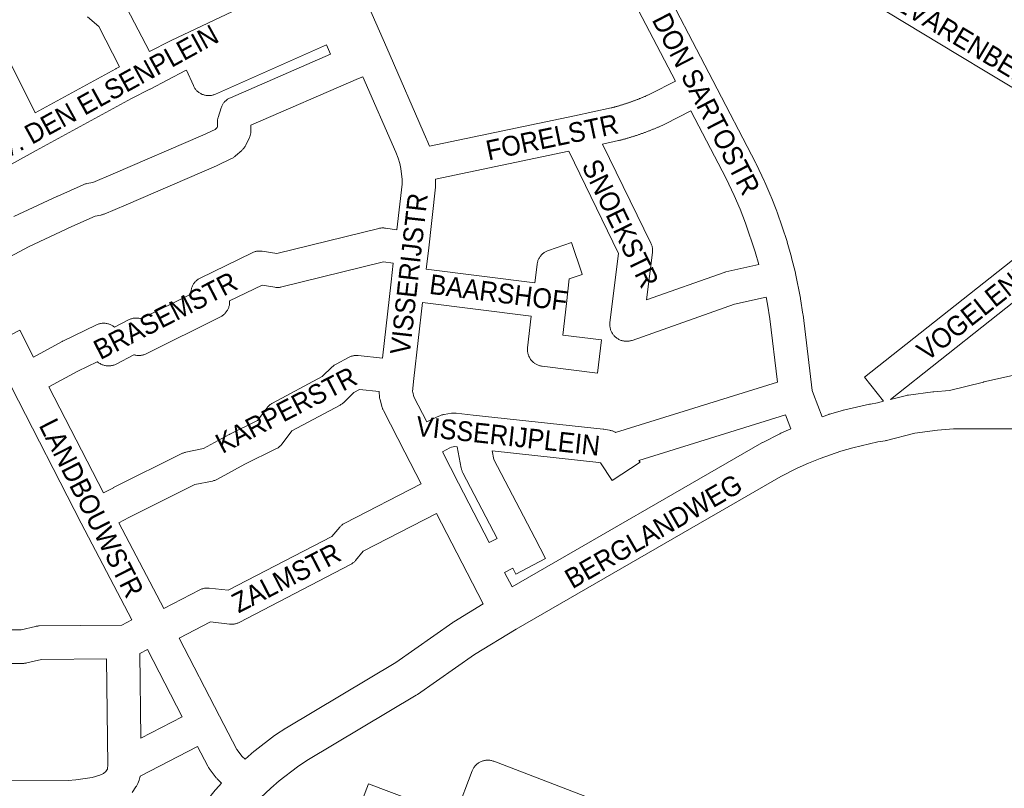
# Model space of a CAD drawing. Header units: metres. Extents: x 123819 to 142731, y 393440 to 405763.
# Tile 139 of 256: x 134609 to 134992, y 394400 to 394699. Entities that reach past the tile are written whole.
import ezdxf
from ezdxf.enums import TextEntityAlignment as Align

# ---------------------------------------------------------------- set-up
doc = ezdxf.new("R2010")
doc.units = ezdxf.units.M
doc.header["$MEASUREMENT"] = 0
for name, color, linetype, lineweight in [('gs-anno-wegen algemeen tekst', 7, 'Continuous', 0), ('gs-knt-aanvullende hoofdweg', 7, 'Continuous', 0), ('gs-knt-wegen algemeen', 7, 'Continuous', 0)]:
    doc.layers.add(name, color=color, linetype=linetype, lineweight=lineweight)
doc.styles.add('1.25mm', font='arial.ttf', dxfattribs={"height": 0.002})
doc.styles.add('Style-Arial', font='arial.ttf')

msp = doc.modelspace()

# ---------------------------------------------------------------- linework, layer by layer
at = {"layer": 'gs-knt-aanvullende hoofdweg', "color": 7, "linetype": 'Continuous', "flags": 128}
for points in [[(134947.77, 394551.33), (134953.99, 394552.91), (134954.28, 394552.97), (134954.37, 394552.99), (134954.42, 394553), (134954.47, 394553.01), (134954.57, 394553.03), (134954.86, 394553.07), (134964.33, 394554.32), (134964.52, 394554.34), (134964.7, 394554.36), (134970.77, 394554.85), (134983.9, 394558.15), (134984.08, 394558.19), (134996.34, 394560.95)], [(134921.25, 394544.63), (134923.8, 394545.52), (134923.99, 394545.58), (134924.18, 394545.64), (134929.17, 394547.09), (134929.37, 394547.15), (134929.59, 394547.2), (134939.72, 394549.52), (134939.9, 394549.56), (134940.08, 394549.59), (134942.83, 394550.08), (134945.11, 394550.66)], [(135022.62, 394539.9), (134972.3, 394539.9), (134966.1, 394539.4), (134957.25, 394538.24), (134946.26, 394535.45), (134945.99, 394535.39), (134945.72, 394535.33), (134942.88, 394534.83), (134933.15, 394532.6), (134928.56, 394531.27), (134920.46, 394528.45), (134915.97, 394526.61), (134911.53, 394524.6), (134905.22, 394521.37), (134802.42, 394462.05), (134786.14, 394452.23), (134763.98, 394436.69), (134763.75, 394436.54), (134763.52, 394436.39), (134721.03, 394410.95), (134717.44, 394408.56), (134710.29, 394403.11), (134707.04, 394400.28), (134703.01, 394396.43)], [(134800.8, 394478.46), (134897.88, 394534.47), (134898.05, 394534.57), (134898.21, 394534.65), (134904.84, 394538.05), (134905.16, 394538.2), (134909.08, 394539.98)], [(134697.02, 394411.47), (134697.05, 394411.5), (134700.63, 394414.61), (134700.81, 394414.76), (134700.99, 394414.91), (134708.52, 394420.65), (134708.71, 394420.79), (134708.91, 394420.92), (134712.84, 394423.55), (134713.15, 394423.74), (134755.57, 394449.14), (134777.72, 394464.68), (134777.94, 394464.82), (134778.16, 394464.96), (134789.56, 394471.84)], [(134648.4, 394323.32), (134655.14, 394340.4), (134655.2, 394340.55), (134662.9, 394358.93), (134666.22, 394367.22), (134666.31, 394367.44), (134669.1, 394373.84), (134669.22, 394374.09), (134669.34, 394374.34), (134673.75, 394382.71), (134673.87, 394382.91), (134673.99, 394383.12), (134676.46, 394387.16), (134676.58, 394387.36), (134676.72, 394387.56), (134682.15, 394395.3), (134682.29, 394395.49), (134682.44, 394395.68), (134685.4, 394399.38), (134685.55, 394399.56), (134685.7, 394399.74), (134687.92, 394402.17)]]:
    msp.add_lwpolyline(points, dxfattribs=at)
at = {"layer": 'gs-knt-wegen algemeen', "color": 7, "linetype": 'Continuous', "flags": 128}
for points in [[(134524.02, 394854.06), (134547.88, 394798.49), (134615.54, 394662.85)], [(135037.79, 394646.2), (135014.68, 394660.97), (134985.25, 394678.58), (134985.24, 394678.59), (134974.5, 394685.05), (134918.89, 394718.86), (134865.58, 394751.02), (134856.94, 394755.31), (134848.18, 394758.76), (134839.39, 394761.9)], [(134856.67, 394717.99), (134878.85, 394675.37), (134895.53, 394643.18), (134895.62, 394642.98), (134898.88, 394636.13), (134898.98, 394635.91), (134901.38, 394630.37), (134901.46, 394630.17), (134903.67, 394624.54), (134903.72, 394624.39), (134903.78, 394624.24), (134907.63, 394612.79), (134907.68, 394612.64), (134907.72, 394612.48), (134909.36, 394606.67), (134909.42, 394606.46), (134910.86, 394600.59), (134910.92, 394600.32), (134912.84, 394590.79), (134912.89, 394590.51), (134913.82, 394584.55), (134913.85, 394584.32), (134917.42, 394554.85), (134917.84, 394553.46), (134921.25, 394544.63)], [(134742.12, 394710.86), (134752.07, 394688.09), (134767.59, 394652.6), (134767.69, 394652.36), (134768.67, 394649.85)], [(134864.28, 394675.16), (134845.56, 394711.13)], [(134651.16, 394703.49), (134659.9, 394686.6)], [(134659.9, 394686.6), (134668.05, 394690.83), (134668.27, 394690.94), (134692.14, 394702.21)], [(134648.31, 394680.68), (134640.17, 394696.39), (134635.85, 394700.13)], [(134728.71, 394689.19), (134685.53, 394670.07), (134685.25, 394669.95), (134684.96, 394669.84), (134684.66, 394669.75), (134684.36, 394669.68), (134684.06, 394669.61), (134683.75, 394669.56), (134683.44, 394669.53), (134683.13, 394669.51), (134682.82, 394669.51), (134682.51, 394669.52), (134682.2, 394669.55), (134681.9, 394669.59), (134681.59, 394669.64), (134681.29, 394669.71), (134680.99, 394669.79), (134680.7, 394669.89), (134680.41, 394670), (134680.13, 394670.13), (134679.85, 394670.27), (134679.58, 394670.42), (134679.32, 394670.58), (134679.06, 394670.76), (134678.82, 394670.95), (134678.58, 394671.15), (134678.35, 394671.36), (134678.13, 394671.58), (134677.93, 394671.81), (134677.73, 394672.05), (134677.55, 394672.3), (134677.38, 394672.56), (134677.22, 394672.83), (134677.08, 394673.1), (134676.95, 394673.38), (134674.29, 394679.39), (134673.94, 394679.22), (134660.12, 394672.04), (134660.04, 394672.01), (134652.94, 394668.44), (134615.86, 394648.2), (134595.37, 394636.9)], [(134607.21, 394622.47), (134624.22, 394630.42), (134624.32, 394630.47), (134634.13, 394634.85), (134634.41, 394634.97), (134634.69, 394635.07), (134634.98, 394635.16), (134635.28, 394635.24), (134635.58, 394635.3), (134637.91, 394635.74), (134645.77, 394639.03), (134680.68, 394654.14), (134685.39, 394656.39), (134686.14, 394657.06), (134686.27, 394657.32), (134686.27, 394659.1), (134686.27, 394659.38), (134686.29, 394659.66), (134686.32, 394659.94), (134686.36, 394660.21), (134686.42, 394660.49), (134686.48, 394660.76), (134686.56, 394661.03), (134687.74, 394664.78), (134687.84, 394665.06), (134687.96, 394665.34), (134688.09, 394665.62), (134688.23, 394665.89), (134688.38, 394666.15), (134688.55, 394666.4), (134688.72, 394666.65), (134688.91, 394666.89), (134689.11, 394667.11), (134689.32, 394667.33), (134689.54, 394667.54), (134689.77, 394667.74), (134690.01, 394667.93), (134690.26, 394668.11), (134690.51, 394668.27), (134690.78, 394668.42), (134691.04, 394668.56), (134691.32, 394668.69), (134730.25, 394685.61), (134728.71, 394689.19)], [(134615.54, 394662.85), (134646.8, 394679.92), (134646.99, 394680.02), (134648.31, 394680.68)], [(134742.77, 394676.87), (134741.16, 394676.16), (134699.29, 394657.96), (134699.29, 394655.83), (134699.28, 394655.54), (134699.26, 394655.25), (134699.23, 394654.96), (134699.18, 394654.67), (134699.12, 394654.38), (134699.05, 394654.1), (134698.97, 394653.82), (134698.87, 394653.55), (134698.76, 394653.27), (134698.64, 394653.01), (134697.3, 394650.23), (134697.17, 394649.97), (134697.03, 394649.72), (134696.88, 394649.48), (134696.71, 394649.24), (134696.54, 394649.01), (134696.36, 394648.79), (134696.16, 394648.57), (134695.96, 394648.37), (134695.75, 394648.17), (134693.33, 394646.04), (134693.1, 394645.84), (134692.86, 394645.66), (134692.62, 394645.49), (134692.36, 394645.33), (134692.1, 394645.18), (134691.83, 394645.05), (134686.2, 394642.34), (134685.97, 394642.24), (134650.9, 394627.06), (134650.83, 394627.03), (134642.3, 394623.46), (134642.05, 394623.36), (134641.79, 394623.27), (134641.53, 394623.19), (134641.26, 394623.13), (134640.99, 394623.07), (134638.74, 394622.65), (134629.68, 394618.6), (134612.9, 394610.75), (134603.95, 394605.9)], [(134756.07, 394617.29), (134758.02, 394635.02), (134758.02, 394636.95), (134757.56, 394641.16), (134757.12, 394643.16), (134756.5, 394645.22), (134755.61, 394647.51), (134742.77, 394676.87)], [(134768.67, 394649.85), (134825.09, 394661.63), (134839.3, 394664.71), (134839.54, 394664.78), (134839.78, 394664.84), (134840.03, 394664.91), (134840.27, 394664.97), (134840.52, 394665.04), (134840.76, 394665.1), (134841.01, 394665.17), (134841.25, 394665.24), (134841.49, 394665.31), (134841.73, 394665.38), (134841.98, 394665.45), (134842.22, 394665.52), (134842.46, 394665.59), (134842.7, 394665.67), (134842.95, 394665.74), (134843.19, 394665.81), (134843.43, 394665.89), (134843.67, 394665.96), (134843.91, 394666.04), (134844.15, 394666.12), (134844.4, 394666.19), (134844.64, 394666.27), (134844.88, 394666.35), (134845.12, 394666.43), (134845.36, 394666.51), (134845.6, 394666.59), (134845.84, 394666.67), (134846.07, 394666.75), (134846.31, 394666.84), (134846.55, 394666.92), (134846.79, 394667), (134847.03, 394667.09), (134847.27, 394667.17), (134847.51, 394667.26), (134847.74, 394667.35), (134847.98, 394667.43), (134848.22, 394667.52), (134848.45, 394667.61), (134848.69, 394667.7), (134848.93, 394667.79), (134849.16, 394667.88), (134849.4, 394667.97), (134849.64, 394668.06), (134849.87, 394668.16), (134850.11, 394668.25), (134850.34, 394668.34), (134850.58, 394668.44), (134850.81, 394668.53), (134851.04, 394668.63), (134851.28, 394668.73), (134851.51, 394668.82), (134851.74, 394668.92), (134851.98, 394669.02), (134852.21, 394669.12), (134852.44, 394669.22), (134852.67, 394669.32), (134852.91, 394669.42), (134853.14, 394669.52), (134853.37, 394669.62), (134853.6, 394669.73), (134853.83, 394669.83), (134854.06, 394669.93), (134854.29, 394670.04), (134854.52, 394670.15), (134864.28, 394675.16)], [(134870.28, 394663.61), (134860.35, 394658.5), (134860.11, 394658.39), (134859.84, 394658.26), (134859.58, 394658.14)], [(134896.61, 394603.9), (134895.24, 394608.79), (134891.49, 394619.94), (134889.38, 394625.31), (134887.08, 394630.65), (134883.91, 394637.29), (134870.28, 394663.61)], [(134859.58, 394658.14), (134859.31, 394658.02), (134859.04, 394657.9), (134858.77, 394657.78), (134858.5, 394657.66), (134858.23, 394657.54), (134857.97, 394657.42), (134857.7, 394657.3), (134857.43, 394657.19), (134857.16, 394657.07), (134856.89, 394656.96), (134856.61, 394656.84), (134856.34, 394656.73), (134856.07, 394656.62), (134855.8, 394656.51), (134855.53, 394656.4), (134855.26, 394656.29), (134854.98, 394656.18), (134854.71, 394656.07), (134854.44, 394655.96), (134854.16, 394655.85), (134853.89, 394655.75), (134853.61, 394655.64), (134853.34, 394655.54), (134853.07, 394655.43), (134852.79, 394655.33), (134852.51, 394655.23), (134852.24, 394655.13), (134851.96, 394655.03), (134851.69, 394654.93), (134851.41, 394654.83), (134851.13, 394654.73), (134850.86, 394654.63), (134850.58, 394654.53), (134850.3, 394654.44), (134850.02, 394654.34), (134849.74, 394654.25), (134849.46, 394654.15), (134849.19, 394654.06), (134848.91, 394653.97), (134848.63, 394653.88), (134848.35, 394653.79), (134848.07, 394653.7), (134847.79, 394653.61), (134847.51, 394653.52), (134847.23, 394653.43), (134846.95, 394653.35), (134846.67, 394653.26), (134846.38, 394653.18), (134846.1, 394653.09), (134845.82, 394653.01), (134845.54, 394652.93), (134845.26, 394652.85), (134844.97, 394652.76), (134844.69, 394652.68), (134844.41, 394652.6), (134844.13, 394652.53), (134843.84, 394652.45), (134843.56, 394652.37), (134843.27, 394652.3), (134842.99, 394652.22), (134842.71, 394652.15), (134842.42, 394652.07), (134842.18, 394652.01), (134835.93, 394650.66)], [(134822.82, 394647.86), (134771.04, 394637.04)], [(134899.48, 394591.2), (134887.15, 394588.38), (134847.45, 394574.35), (134847.15, 394574.25), (134846.85, 394574.17), (134846.54, 394574.1), (134846.23, 394574.05), (134845.92, 394574.01), (134845.6, 394573.99), (134845.29, 394573.98), (134844.97, 394573.99), (134844.66, 394574.01), (134844.34, 394574.05), (134844.03, 394574.1), (134843.73, 394574.17), (134843.42, 394574.25), (134843.12, 394574.35), (134842.83, 394574.46), (134842.54, 394574.59), (134842.25, 394574.73), (134841.98, 394574.88), (134841.71, 394575.05), (134841.45, 394575.23), (134841.2, 394575.42), (134840.96, 394575.62), (134840.73, 394575.84), (134840.51, 394576.06), (134840.3, 394576.3), (134840.1, 394576.55), (134839.92, 394576.8), (134839.75, 394577.07), (134839.59, 394577.34), (134839.44, 394577.62), (134839.31, 394577.91), (134839.19, 394578.2), (134839.09, 394578.5), (134839, 394578.8), (134838.92, 394579.1), (134838.86, 394579.41), (134838.82, 394579.73), (134838.79, 394580.04), (134838.78, 394580.36), (134838.78, 394580.67), (134838.79, 394580.99), (134838.83, 394581.3), (134842.19, 394608.14), (134822.82, 394647.86)], [(134835.93, 394650.66), (134854.74, 394612.11), (134854.87, 394611.83), (134854.99, 394611.53), (134855.09, 394611.24), (134855.18, 394610.94), (134855.26, 394610.63), (134855.32, 394610.32), (134855.36, 394610.01), (134855.39, 394609.7), (134855.4, 394609.39), (134855.4, 394609.07), (134855.38, 394608.76), (134855.35, 394608.45)], [(134771.04, 394637.04), (134771.04, 394634.66), (134771.04, 394634.43), (134771.02, 394634.19), (134771, 394633.95), (134768.27, 394609.12), (134767.47, 394602.02)], [(135049.02, 394639.5), (135044.36, 394633.07), (135044.18, 394632.84), (135039.9, 394627.47), (135039.8, 394627.35), (135039.7, 394627.22), (135036.46, 394623.55), (135036.33, 394623.4), (135036.19, 394623.26), (135029.28, 394616.33), (135029.14, 394616.19), (135028.99, 394616.05), (135025.33, 394612.81), (135025.19, 394612.69), (135025.05, 394612.57), (134947.77, 394551.33)], [(134614.84, 394567.87), (134625.93, 394573.91), (134626.07, 394573.98), (134626.22, 394574.06), (134639.36, 394580.37), (134639.65, 394580.5), (134639.94, 394580.61), (134640.24, 394580.71), (134640.54, 394580.8), (134640.85, 394580.87), (134641.16, 394580.93), (134641.48, 394580.97), (134641.79, 394581), (134642.11, 394581.01), (134642.42, 394581), (134642.74, 394580.98), (134643.05, 394580.95), (134643.37, 394580.9), (134643.68, 394580.83), (134643.98, 394580.75), (134644.28, 394580.66), (134644.58, 394580.55), (134644.87, 394580.42), (134645.16, 394580.28), (134645.43, 394580.13), (134645.7, 394579.97), (134645.97, 394579.79), (134646.22, 394579.6), (134646.36, 394579.48), (134651.79, 394582.3), (134652.08, 394582.44), (134652.37, 394582.57), (134652.67, 394582.68), (134652.97, 394582.77), (134653.28, 394582.86), (134653.59, 394582.92), (134653.91, 394582.97), (134654.22, 394583.01), (134654.54, 394583.03), (134654.86, 394583.03), (134655.17, 394583.02), (134655.49, 394583), (134655.81, 394582.95), (134656.12, 394582.9), (134656.43, 394582.82), (134656.73, 394582.74), (134676.02, 394592.34), (134676.01, 394592.41), (134676, 394592.73), (134676.01, 394593.04), (134676.03, 394593.36), (134676.07, 394593.67), (134676.12, 394593.98), (134676.19, 394594.29), (134676.28, 394594.6), (134676.37, 394594.9), (134676.49, 394595.19), (134676.61, 394595.48), (134676.75, 394595.77), (134676.91, 394596.04), (134677.07, 394596.31), (134677.25, 394596.57), (134677.45, 394596.82), (134677.65, 394597.06), (134677.87, 394597.29), (134678.09, 394597.51), (134678.33, 394597.72), (134678.58, 394597.92), (134678.84, 394598.1), (134679.1, 394598.28), (134679.37, 394598.44), (134679.65, 394598.58), (134699.79, 394608.42), (134700.07, 394608.55), (134700.36, 394608.67), (134700.65, 394608.77), (134700.95, 394608.86), (134701.25, 394608.93), (134701.55, 394608.99), (134701.86, 394609.04), (134702.17, 394609.07), (134702.47, 394609.08), (134702.78, 394609.08), (134703.09, 394609.07), (134703.4, 394609.04), (134703.71, 394609), (134709.44, 394608.06), (134749, 394617.87), (134749.28, 394617.93), (134749.56, 394617.98), (134749.85, 394618.02), (134750.13, 394618.04), (134750.41, 394618.06), (134750.7, 394618.06), (134750.99, 394618.04), (134751.27, 394618.02), (134751.55, 394617.98), (134756.07, 394617.29)], [(134855.35, 394608.45), (134853.06, 394590.14), (134883.17, 394600.78), (134883.4, 394600.85), (134883.64, 394600.92), (134883.88, 394600.98), (134896.61, 394603.9)], [(134754.63, 394604.34), (134750.87, 394604.92), (134711.28, 394595.1), (134710.99, 394595.03), (134710.7, 394594.98), (134710.41, 394594.94), (134710.12, 394594.92), (134709.83, 394594.91), (134709.53, 394594.91), (134709.24, 394594.92), (134708.95, 394594.95), (134708.66, 394594.99), (134703.65, 394595.81), (134691.04, 394589.65), (134691.05, 394589.34), (134691.04, 394589.02), (134691.02, 394588.71), (134690.98, 394588.4), (134690.93, 394588.09), (134690.86, 394587.78), (134690.78, 394587.48), (134690.69, 394587.18), (134690.58, 394586.88), (134690.45, 394586.59), (134690.31, 394586.31), (134690.16, 394586.03), (134689.99, 394585.77), (134689.82, 394585.51), (134689.63, 394585.26), (134689.42, 394585.02), (134689.21, 394584.78), (134688.99, 394584.56), (134688.75, 394584.35), (134688.51, 394584.16), (134688.25, 394583.97), (134687.99, 394583.8), (134687.72, 394583.64), (134687.44, 394583.49), (134658.62, 394569.13), (134658.34, 394569), (134658.04, 394568.88), (134657.75, 394568.77), (134657.45, 394568.68), (134657.14, 394568.61), (134656.83, 394568.55), (134656.52, 394568.5), (134656.21, 394568.47), (134655.9, 394568.45), (134655.58, 394568.45), (134655.27, 394568.47), (134654.95, 394568.5), (134654.64, 394568.54), (134654.33, 394568.6), (134654.03, 394568.67), (134653.88, 394568.72), (134646.97, 394565.13), (134646.69, 394564.99), (134646.4, 394564.87), (134646.11, 394564.76), (134645.81, 394564.66), (134645.51, 394564.58), (134645.2, 394564.52), (134644.89, 394564.46), (134644.58, 394564.43), (134644.27, 394564.4), (134643.96, 394564.4), (134643.64, 394564.41), (134643.33, 394564.43), (134643.02, 394564.47), (134642.71, 394564.52), (134642.41, 394564.59), (134642.11, 394564.67), (134641.81, 394564.77), (134641.52, 394564.88), (134641.23, 394565), (134640.95, 394565.14), (134640.68, 394565.29), (134640.41, 394565.46), (134640.15, 394565.64), (134639.9, 394565.82), (134639.66, 394566.03), (134639.63, 394566.05), (134632.01, 394562.39), (134620.79, 394556.29)], [(134750.42, 394567.39), (134753.81, 394597.1), (134754.63, 394604.34)], [(134903.91, 394558.11), (134900.94, 394582.65), (134900.05, 394588.36), (134899.48, 394591.2)], [(134766, 394589.08), (134762.63, 394559.56), (134762.16, 394554.52), (134762.19, 394554.17), (134762.68, 394552.43), (134767.73, 394542.6)], [(134642.01, 394515.01), (134645.89, 394517.02), (134645.98, 394517.07), (134672.42, 394530.3), (134672.68, 394530.43), (134672.95, 394530.54), (134673.22, 394530.64), (134673.5, 394530.73), (134673.78, 394530.8), (134674.06, 394530.86), (134680.88, 394532.23), (134690.83, 394537.71), (134690.97, 394537.78), (134691.11, 394537.86), (134701.9, 394543.12), (134705.58, 394548.1), (134705.76, 394548.32), (134705.95, 394548.54), (134706.14, 394548.76), (134706.35, 394548.96), (134706.56, 394549.15), (134706.79, 394549.34), (134707.02, 394549.51), (134707.26, 394549.67), (134707.5, 394549.83), (134707.76, 394549.97), (134727.05, 394560.23), (134730.89, 394564.02), (134731.12, 394564.24), (134731.36, 394564.44), (134731.61, 394564.64), (134731.87, 394564.82), (134732.14, 394564.98), (134732.42, 394565.14), (134737.22, 394567.69), (134737.48, 394567.82), (134737.76, 394567.94), (134738.03, 394568.05), (134738.32, 394568.15), (134738.6, 394568.23), (134738.89, 394568.3), (134739.18, 394568.35), (134739.48, 394568.4), (134739.77, 394568.43), (134740.07, 394568.44), (134740.37, 394568.44), (134740.67, 394568.43), (134740.96, 394568.41), (134750.42, 394567.39)], [(134620.79, 394556.29), (134642.01, 394515.01)], [(134767.73, 394542.6), (134770.86, 394544.22), (134771.11, 394544.34), (134771.36, 394544.45), (134773.01, 394545.13), (134773.28, 394545.23), (134773.56, 394545.33), (134773.84, 394545.41), (134774.13, 394545.48), (134774.41, 394545.53), (134777.25, 394546.01), (134777.54, 394546.05), (134777.84, 394546.08), (134778.14, 394546.09), (134778.44, 394546.09), (134778.74, 394546.08), (134779.03, 394546.06), (134785.72, 394545.32), (134836.14, 394539.79), (134836.31, 394539.77), (134836.47, 394539.75), (134838.63, 394539.4), (134838.92, 394539.34), (134839.2, 394539.28), (134839.49, 394539.2), (134839.77, 394539.1), (134840.04, 394539), (134840.31, 394538.88), (134840.57, 394538.75), (134840.83, 394538.61), (134841.03, 394538.49), (134903.91, 394558.11)], [(134749.12, 394554.44), (134741.56, 394555.25), (134739.36, 394554.08), (134735.53, 394550.3), (134735.3, 394550.08), (134735.06, 394549.88), (134734.81, 394549.68), (134734.55, 394549.5), (134734.28, 394549.34), (134734.01, 394549.18), (134715.17, 394539.16), (134711.41, 394534.09), (134711.22, 394533.85), (134711.02, 394533.61), (134710.8, 394533.39), (134710.58, 394533.17), (134710.35, 394532.96), (134710.1, 394532.77), (134709.85, 394532.59), (134709.59, 394532.42), (134709.32, 394532.26), (134709.04, 394532.12), (134696.97, 394526.23), (134686.29, 394520.34), (134686.03, 394520.2), (134685.78, 394520.08), (134685.51, 394519.97), (134685.24, 394519.88), (134684.97, 394519.79), (134684.7, 394519.72), (134684.42, 394519.65), (134677.47, 394518.27), (134651.85, 394505.45), (134648.01, 394503.45)], [(134759.12, 394530.86), (134750.8, 394547.07), (134750.68, 394547.3), (134750.58, 394547.54), (134750.48, 394547.78), (134750.4, 394548.03), (134750.32, 394548.28), (134749.49, 394551.26), (134749.41, 394551.56), (134749.34, 394551.87), (134749.3, 394552.18), (134749.26, 394552.49), (134749.14, 394554.04), (134749.12, 394554.32), (134749.12, 394554.44)], [(134909.08, 394539.98), (134906.98, 394545.43)], [(134779.99, 394518.8), (134791.91, 394495.68), (134795.04, 394497.32), (134781.69, 394522.87), (134781.56, 394523.12), (134781.45, 394523.37), (134781.35, 394523.62), (134781.26, 394523.88), (134781.18, 394524.15), (134781.12, 394524.41), (134781.06, 394524.68), (134779.51, 394532.91), (134778.51, 394533.02), (134777.29, 394532.81), (134776.58, 394532.52), (134773.69, 394531.03), (134779.99, 394518.81), (134779.99, 394518.81), (134779.99, 394518.8)], [(134759.13, 394530.85), (134759.13, 394530.85), (134759.12, 394530.86)], [(134759.13, 394530.85), (134759.13, 394530.85), (134759.12, 394530.86)], [(134765.43, 394518.62), (134759.13, 394530.85)], [(134665.43, 394470.14), (134679.42, 394477.32), (134679.71, 394477.46), (134680, 394477.58), (134680.3, 394477.69), (134680.61, 394477.79), (134680.91, 394477.87), (134681.23, 394477.93), (134681.54, 394477.98), (134681.86, 394478.02), (134682.17, 394478.04), (134682.49, 394478.04), (134682.81, 394478.03), (134683.13, 394478), (134690.53, 394477.16), (134730.82, 394498.13), (134733.83, 394501.71), (134734.02, 394501.93), (134734.22, 394502.14), (134734.42, 394502.33), (134734.64, 394502.52), (134734.86, 394502.7), (134735.09, 394502.87), (134735.33, 394503.03), (134735.58, 394503.18), (134735.83, 394503.31), (134765.43, 394518.62)], [(134771.4, 394507.05), (134742.97, 394492.35), (134739.96, 394488.77), (134739.78, 394488.55), (134739.58, 394488.35), (134739.37, 394488.15), (134739.16, 394487.96), (134738.94, 394487.79), (134738.71, 394487.62), (134738.47, 394487.46), (134738.23, 394487.31), (134737.98, 394487.17)], [(134789.56, 394471.84), (134783.35, 394483.89), (134771.4, 394507.05)], [(134648.01, 394503.45), (134665.43, 394470.14)], [(134737.98, 394487.17), (134694.77, 394464.69), (134694.51, 394464.56), (134694.24, 394464.44), (134693.96, 394464.34), (134693.68, 394464.24), (134693.39, 394464.16), (134693.1, 394464.1), (134692.81, 394464.04), (134692.52, 394464), (134692.22, 394463.97), (134691.93, 394463.96), (134691.63, 394463.96), (134691.33, 394463.97), (134691.04, 394464), (134683.62, 394464.84), (134671.44, 394458.59)], [(134606.15, 394461.78), (134610, 394461.78), (134615.62, 394463.11), (134615.91, 394463.18), (134616.2, 394463.22), (134616.49, 394463.26), (134616.78, 394463.28), (134617.07, 394463.29), (134649.2, 394463.59), (134653.1, 394465.63)], [(134671.44, 394458.59), (134687.1, 394428.23), (134693.83, 394415.31), (134695.93, 394412.56), (134697.02, 394411.47)], [(134659.11, 394454.08), (134656.2, 394452.55)], [(134656.2, 394452.55), (134656.58, 394419.72), (134672.55, 394428.01)], [(134672.55, 394428.01), (134659.11, 394454.08)], [(134543.22, 394403.94), (134571.67, 394403.35), (134596.4, 394403.13), (134628.36, 394403.18), (134631.33, 394403.4), (134637.61, 394404.41), (134640.55, 394405.22), (134642.02, 394405.97), (134642.95, 394406.72), (134643.52, 394407.54), (134643.56, 394407.66), (134643.62, 394407.92), (134643.68, 394409.19), (134643.2, 394450.51)], [(134643.2, 394450.51), (134617.92, 394450.28), (134612.26, 394448.93), (134611.96, 394448.87), (134611.66, 394448.82), (134611.36, 394448.78), (134611.06, 394448.76), (134610.75, 394448.76), (134605.16, 394448.76)], [(134678.55, 394416.46), (134656.29, 394404.89), (134656.13, 394404.22), (134656.07, 394403.99), (134656, 394403.75), (134655.92, 394403.52), (134655.84, 394403.29), (134655.34, 394402.05), (134655.23, 394401.78), (134655.1, 394401.52), (134654.96, 394401.26), (134654.82, 394401.01), (134654.66, 394400.77), (134653.14, 394398.56)], [(134687.92, 394402.17), (134686.43, 394403.65), (134686.23, 394403.86), (134686.04, 394404.08), (134685.86, 394404.3), (134683.14, 394407.85), (134682.98, 394408.08), (134682.82, 394408.31), (134682.68, 394408.55), (134682.54, 394408.8), (134678.55, 394416.46)]]:
    msp.add_lwpolyline(points, dxfattribs=at)
for points in [[(134945.11, 394550.66), (134937.73, 394559.97, -0.391453), (134937.73, 394559.99), (135016.82, 394622.67), (135020.2, 394625.66), (135026.82, 394632.31), (135029.82, 394635.71), (135033.9, 394640.83), (135037.79, 394646.2)], [(134767.47, 394602.02), (134809.69, 394596.71), (134810.51, 394603.87), (134810.55, 394604.17), (134810.61, 394604.47), (134810.68, 394604.77), (134810.76, 394605.07), (134810.86, 394605.36), (134810.97, 394605.64), (134811.1, 394605.92), (134811.23, 394606.2), (134811.39, 394606.46), (134811.55, 394606.72), (134811.72, 394606.98), (134811.91, 394607.22), (134812.11, 394607.45), (134812.32, 394607.68), (134812.54, 394607.89), (134812.77, 394608.1), (134813.01, 394608.29), (134813.26, 394608.47), (134813.51, 394608.64), (134813.77, 394608.8), (134814.05, 394608.94), (134814.32, 394609.07), (134814.61, 394609.19), (134814.89, 394609.3), (134823.91, 394612.34, -0.353815), (134823.92, 394612.34), (134828.08, 394600.02, -0.353814), (134828.07, 394600.01), (134822.98, 394598.28)], [(134822.98, 394598.28), (134821.89, 394588.69), (134820.49, 394576.41), (134835.52, 394574.57, -0.36883), (134835.52, 394574.56), (134833.94, 394561.65, -0.368831), (134833.93, 394561.64), (134812.5, 394564.27), (134812.19, 394564.32), (134811.88, 394564.38), (134811.57, 394564.46), (134811.26, 394564.55), (134810.96, 394564.65), (134810.67, 394564.77), (134810.38, 394564.91), (134810.1, 394565.06), (134809.83, 394565.22), (134809.56, 394565.4), (134809.31, 394565.58), (134809.06, 394565.79), (134808.83, 394566), (134808.6, 394566.22), (134808.39, 394566.46), (134808.18, 394566.7), (134807.99, 394566.95), (134807.81, 394567.22), (134807.65, 394567.49), (134807.5, 394567.77), (134807.36, 394568.06), (134807.24, 394568.35), (134807.13, 394568.65), (134807.03, 394568.95), (134806.95, 394569.26), (134806.89, 394569.57), (134806.84, 394569.88), (134806.81, 394570.2), (134806.79, 394570.52), (134806.78, 394570.83), (134806.8, 394571.15), (134806.83, 394571.47), (134808.22, 394583.77), (134766, 394589.08)], [(134653.1, 394465.63), (134633.42, 394503.24), (134606.23, 394556.14), (134597.91, 394572.32, -0.369011), (134597.92, 394572.34), (134609.48, 394578.28, -0.36901), (134609.5, 394578.27), (134614.84, 394567.87)], [(134906.98, 394545.43), (134850.1, 394527.68), (134850.52, 394527.04, -0.374795), (134850.52, 394527.03), (134839.65, 394519.89, -0.374806), (134839.64, 394519.89), (134835.16, 394526.72), (134835.06, 394526.78), (134834.55, 394526.87), (134793.04, 394531.42), (134793.67, 394528.05), (134809.59, 394497.59), (134813.8, 394489.52, -0.36938), (134813.8, 394489.51), (134802.28, 394483.49, -0.369379), (134802.26, 394483.49), (134801.07, 394485.78), (134797.88, 394484.11), (134800.8, 394478.46)], [(134779.13, 394390.94), (134785.27, 394406.93), (134785.38, 394407.22), (134785.51, 394407.5), (134785.66, 394407.78), (134785.82, 394408.04), (134785.99, 394408.3), (134786.17, 394408.55), (134786.36, 394408.79), (134786.57, 394409.03), (134786.78, 394409.25), (134787.01, 394409.46), (134787.25, 394409.66), (134787.49, 394409.85), (134787.75, 394410.03), (134788.01, 394410.19), (134788.28, 394410.35), (134788.56, 394410.48), (134788.84, 394410.61), (134789.13, 394410.72), (134789.42, 394410.82), (134789.72, 394410.91), (134790.02, 394410.98), (134790.33, 394411.03), (134790.64, 394411.07), (134790.94, 394411.1), (134791.25, 394411.11), (134791.56, 394411.11), (134791.87, 394411.09), (134792.18, 394411.06), (134792.49, 394411.01), (134792.79, 394410.95), (134793.09, 394410.87), (134793.39, 394410.78), (134793.68, 394410.68), (134829.05, 394397.07, -0.354292)], [(134740.37, 394389.68), (134744.95, 394401.85, -0.354902), (134744.97, 394401.85), (134778.64, 394389.15)]]:
    msp.add_lwpolyline(points, format="xyb", dxfattribs=at)

# ---------------------------------------------------------------- texts
at = {"layer": 'gs-anno-wegen algemeen tekst', "color": 7, "style": 'Style-Arial', "width": 0.909091}
for s, rotation, p in [('OUDE HILVARENBEEKSEWEG', 328.9605, (134977.48, 394690.85)), ('DON SARTOSTR', 297.3802, (134876.21, 394666.28)), ('PATER V. DEN ELSENPLEIN', 28.8627, (134628.29, 394662.49)), ('FORELSTR', 11.7998, (134816.34, 394653.37)), ('SNOEKSTR', 296.009, (134842.9, 394619.81)), ('VISSERIJSTR', 83.5646, (134760.71, 394600.2)), ('VOGELENZANG', 38.3633, (134988.78, 394592.07)), ('BRASEMSTR', 27.324, (134666.09, 394584)), ('BAARSHOF', 352.7585, (134795.51, 394592.9)), ('KARPERSTR', 27.324, (134713, 394547.29)), ('VISSERIJPLEIN', 353.7386, (134799.25, 394537.18)), ('LANDBOUWSTR', 296.8879, (134637.38, 394509.15)), ('ZALMSTR', 27.324, (134713, 394482.02))]:
    msp.add_text(s, height=7.7, rotation=rotation, dxfattribs=at).set_placement(p, align=Align.MIDDLE_CENTER)
at = {"layer": 'gs-anno-wegen algemeen tekst', "color": 7, "insert": (134855.74, 394500.08), "char_height": 7.7, "attachment_point": 5, "rotation": 29.9826, "line_spacing_factor": 0.6, "style": '1.25mm'}
msp.add_mtext('\\H1x;\\W0.909091;BERGLANDWEG', dxfattribs=at)

doc.saveas('drawing.dxf')
